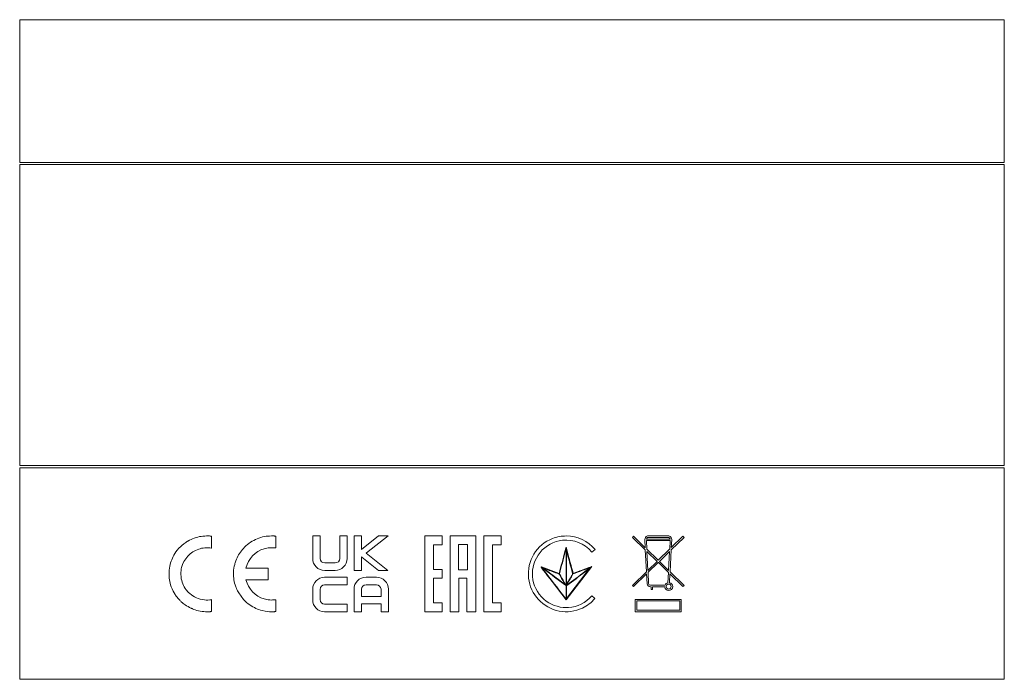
# Model space of a CAD drawing. Header units: millimetres. Extents: x -43.9 to 47.1, y 1.3 to 62.3.
import ezdxf

# ---------------------------------------------------------------- set-up
doc = ezdxf.new("R2010")
doc.units = ezdxf.units.MM
doc.header["$MEASUREMENT"] = 0
doc.layers.add('Layer 1', color=7, linetype='Continuous')

msp = doc.modelspace()

# ---------------------------------------------------------------- linework, layer by layer
at = {"layer": 'Layer 1', "color": 1, "lineweight": 9}
msp.add_lwpolyline([(-43.9213, 49.0947), (47.0787, 49.0947), (47.0787, 62.2865), (-43.9213, 62.2865), (-43.9213, 49.0947)], close=True, dxfattribs=at)
for points in [[(47.0787, 21.0947), (47.0787, 21.0947), (-43.9214, 21.0947), (-43.9214, 21.0947), (-43.9214, 21.0947), (-43.9214, 48.8947), (-43.9214, 48.8947), (-43.9214, 48.8947), (47.0787, 48.8947), (47.0787, 48.8947), (47.0787, 48.8947), (47.0787, 21.0947), (47.0787, 21.0947)], [(47.0787, 1.3447), (47.0787, 1.3447), (-43.9214, 1.3447), (-43.9214, 1.3447), (-43.9214, 1.3447), (-43.9214, 20.8947), (-43.9214, 20.8947), (-43.9214, 20.8947), (47.0787, 20.8947), (47.0787, 20.8947), (47.0787, 20.8947), (47.0787, 1.3447), (47.0787, 1.3447)]]:
    msp.add_open_spline(points, degree=3, knots=[0, 0, 0, 0, 0.25, 0.25, 0.25, 0.5, 0.5, 0.5, 0.75, 0.75, 0.75, 1, 1, 1, 1], dxfattribs=at)
at = {"layer": 'Layer 1', "lineweight": 9}
for points, knots in [([(-28.3733, 14.1125), (-28.2039, 14.2127), (-27.9676, 14.3235), (-27.7982, 14.382), (-27.2894, 14.5578), (-27.0134, 14.5872), (-26.4431, 14.5872), (-26.3961, 14.5872), (-26.3619, 14.5842), (-26.3288, 14.5814), (-26.2956, 14.5782), (-26.2642, 14.5754), (-26.2212, 14.5754)], [0, 0, 0, 0, 0.25, 0.25, 0.25, 0.5, 0.5, 0.5, 0.75, 0.75, 0.75, 1, 1, 1, 1]), ([(-26.2212, 14.5754), (-26.2212, 14.5754), (-26.2039, 14.5754), (-26.2039, 14.5754), (-26.2039, 14.5754), (-26.2039, 13.4683), (-26.2039, 13.4683), (-26.2039, 13.4683), (-26.225, 13.4733), (-26.225, 13.4733)], [0, 0, 0, 0, 0.3333333, 0.3333333, 0.3333333, 0.6666667, 0.6666667, 0.6666667, 1, 1, 1, 1]), ([(-23.9072, 9.7845), (-23.9217, 9.819), (-23.9355, 9.8522), (-23.9499, 9.893), (-24.126, 10.3926), (-24.1569, 10.6766), (-24.1569, 11.2264), (-24.1569, 11.496), (-24.0953, 11.7743), (-24.0487, 11.9599), (-24.0239, 12.0594), (-23.9925, 12.1616), (-23.9499, 12.2819), (-23.8038, 12.6968), (-23.5968, 13.0069), (-23.3301, 13.3451), (-23.316, 13.3629), (-23.3072, 13.372), (-23.2966, 13.3819), (-23.2913, 13.3876), (-23.2857, 13.3932), (-23.2779, 13.4006), (-23.2557, 13.4242), (-23.2331, 13.4496), (-23.2095, 13.4754), (-23.1506, 13.54), (-23.0895, 13.6073), (-23.0197, 13.6688), (-22.6383, 14.0017), (-22.2397, 14.2416), (-21.8348, 14.382), (-21.294, 14.5687), (-21.0132, 14.5872), (-20.4561, 14.5872), (-20.4156, 14.5872), (-20.3891, 14.5842), (-20.364, 14.581), (-20.3394, 14.5782), (-20.3164, 14.5754), (-20.2808, 14.5754)], [0, 0, 0, 0, 0.0769231, 0.0769231, 0.0769231, 0.1538462, 0.1538462, 0.1538462, 0.2307692, 0.2307692, 0.2307692, 0.3076923, 0.3076923, 0.3076923, 0.3846154, 0.3846154, 0.3846154, 0.4615385, 0.4615385, 0.4615385, 0.5384615, 0.5384615, 0.5384615, 0.6153846, 0.6153846, 0.6153846, 0.6923077, 0.6923077, 0.6923077, 0.7692308, 0.7692308, 0.7692308, 0.8461538, 0.8461538, 0.8461538, 0.9230769, 0.9230769, 0.9230769, 1, 1, 1, 1]), ([(-20.2808, 14.5754), (-20.2808, 14.5754), (-20.2633, 14.5754), (-20.2633, 14.5754), (-20.2633, 14.5754), (-20.2633, 13.4846), (-20.2633, 13.4846), (-20.2633, 13.4846), (-20.2808, 13.4846), (-20.2808, 13.4846)], [0, 0, 0, 0, 0.3333333, 0.3333333, 0.3333333, 0.6666667, 0.6666667, 0.6666667, 1, 1, 1, 1]), ([(-16.8404, 14.5873), (-16.8404, 14.5873), (-16.8404, 12.4982), (-16.8404, 12.4982), (-16.8404, 11.8962), (-16.3438, 11.406), (-15.7328, 11.406), (-15.7328, 11.406), (-14.7666, 11.406), (-14.7666, 11.406), (-14.1561, 11.406), (-13.659, 11.8962), (-13.659, 12.4982), (-13.659, 12.4982), (-13.659, 14.5873), (-13.659, 14.5873), (-13.659, 14.5873), (-14.3438, 14.5873), (-14.3438, 14.5873), (-14.3438, 14.5873), (-14.3438, 12.5078), (-14.3438, 12.5078), (-14.3438, 12.278), (-14.5381, 12.0905), (-14.7769, 12.0905), (-14.7769, 12.0905), (-15.7233, 12.0905), (-15.7233, 12.0905), (-15.962, 12.0905), (-16.1558, 12.278), (-16.1558, 12.5078), (-16.1558, 12.5078), (-16.1558, 14.5873), (-16.1558, 14.5873), (-16.1558, 14.5873), (-16.8404, 14.5873), (-16.8404, 14.5873)], [0, 0, 0, 0, 0.0833333, 0.0833333, 0.0833333, 0.1666667, 0.1666667, 0.1666667, 0.25, 0.25, 0.25, 0.3333333, 0.3333333, 0.3333333, 0.4166667, 0.4166667, 0.4166667, 0.5, 0.5, 0.5, 0.5833333, 0.5833333, 0.5833333, 0.6666667, 0.6666667, 0.6666667, 0.75, 0.75, 0.75, 0.8333333, 0.8333333, 0.8333333, 0.9166667, 0.9166667, 0.9166667, 1, 1, 1, 1]), ([(-10.7501, 11.406), (-10.7501, 11.406), (-9.8852, 11.406), (-9.8852, 11.406), (-9.8852, 11.406), (-11.8976, 13.0001), (-11.8976, 13.0001), (-11.8976, 13.0001), (-11.8728, 13.0193), (-11.8728, 13.0193), (-11.8728, 13.0193), (-9.8812, 14.5873), (-9.8812, 14.5873), (-9.8812, 14.5873), (-10.7507, 14.5873), (-10.7507, 14.5873), (-10.7507, 14.5873), (-12.3375, 13.3381), (-12.3375, 13.3381), (-12.3375, 13.3381), (-12.3375, 14.5873), (-12.3375, 14.5873), (-12.3375, 14.5873), (-13.0222, 14.5873), (-13.0222, 14.5873), (-13.0222, 14.5873), (-13.0222, 11.406), (-13.0222, 11.406), (-13.0222, 11.406), (-12.3375, 11.406), (-12.3375, 11.406), (-12.3375, 11.406), (-12.3375, 12.6636), (-12.3375, 12.6636), (-12.3375, 12.6636), (-12.2973, 12.6313), (-12.2973, 12.6313), (-12.2973, 12.6313), (-10.7501, 11.406), (-10.7501, 11.406)], [0, 0, 0, 0, 0.0769231, 0.0769231, 0.0769231, 0.1538462, 0.1538462, 0.1538462, 0.2307692, 0.2307692, 0.2307692, 0.3076923, 0.3076923, 0.3076923, 0.3846154, 0.3846154, 0.3846154, 0.4615385, 0.4615385, 0.4615385, 0.5384615, 0.5384615, 0.5384615, 0.6153846, 0.6153846, 0.6153846, 0.6923077, 0.6923077, 0.6923077, 0.7692308, 0.7692308, 0.7692308, 0.8461538, 0.8461538, 0.8461538, 0.9230769, 0.9230769, 0.9230769, 1, 1, 1, 1]), ([(-4.8867, 7.5872), (-4.8867, 7.5872), (-6.4806, 7.5872), (-6.4806, 7.5872), (-6.4806, 7.5872), (-6.4806, 14.5872), (-6.4806, 14.5872), (-6.4806, 14.5872), (-4.8867, 14.5872), (-4.8867, 14.5872), (-4.8867, 14.5872), (-4.8867, 13.7787), (-4.8867, 13.7787), (-4.8867, 13.7787), (-5.6664, 13.7787), (-5.6664, 13.7787), (-5.6664, 13.7787), (-5.6664, 11.492), (-5.6664, 11.492), (-5.6664, 11.492), (-4.8867, 11.492), (-4.8867, 11.492), (-4.8867, 11.492), (-4.8867, 10.6832), (-4.8867, 10.6832), (-4.8867, 10.6832), (-5.6664, 10.6832), (-5.6664, 10.6832), (-5.6664, 10.6832), (-5.6664, 8.3959), (-5.6664, 8.3959), (-5.6664, 8.3959), (-4.8867, 8.3959), (-4.8867, 8.3959), (-4.8867, 8.3959), (-4.8867, 7.5872), (-4.8867, 7.5872)], [0, 0, 0, 0, 0.0833333, 0.0833333, 0.0833333, 0.1666667, 0.1666667, 0.1666667, 0.25, 0.25, 0.25, 0.3333333, 0.3333333, 0.3333333, 0.4166667, 0.4166667, 0.4166667, 0.5, 0.5, 0.5, 0.5833333, 0.5833333, 0.5833333, 0.6666667, 0.6666667, 0.6666667, 0.75, 0.75, 0.75, 0.8333333, 0.8333333, 0.8333333, 0.9166667, 0.9166667, 0.9166667, 1, 1, 1, 1]), ([(-1.7685, 7.5872), (-1.7685, 7.5872), (-2.5828, 7.5872), (-2.5828, 7.5872), (-2.5828, 7.5872), (-2.5828, 10.6828), (-2.5828, 10.6828), (-2.5828, 10.6828), (-3.3277, 10.6828), (-3.3277, 10.6828), (-3.3277, 10.6828), (-3.3277, 7.5872), (-3.3277, 7.5872), (-3.3277, 7.5872), (-4.1419, 7.5872), (-4.1419, 7.5872), (-4.1419, 7.5872), (-4.1419, 14.5872), (-4.1419, 14.5872), (-4.1419, 14.5872), (-1.7685, 14.5872), (-1.7685, 14.5872), (-1.7685, 14.5872), (-1.7685, 7.5872), (-1.7685, 7.5872)], [0, 0, 0, 0, 0.125, 0.125, 0.125, 0.25, 0.25, 0.25, 0.375, 0.375, 0.375, 0.5, 0.5, 0.5, 0.625, 0.625, 0.625, 0.75, 0.75, 0.75, 0.875, 0.875, 0.875, 1, 1, 1, 1]), ([(0.5702, 7.5872), (0.5702, 7.5872), (-1.0237, 7.5872), (-1.0237, 7.5872), (-1.0237, 7.5872), (-1.0237, 14.5872), (-1.0237, 14.5872), (-1.0237, 14.5872), (0.5702, 14.5872), (0.5702, 14.5872), (0.5702, 14.5872), (0.5702, 13.7787), (0.5702, 13.7787), (0.5702, 13.7787), (-0.2092, 13.7787), (-0.2092, 13.7787), (-0.2092, 13.7787), (-0.2092, 8.3959), (-0.2092, 8.3959), (-0.2092, 8.3959), (0.5702, 8.3959), (0.5702, 8.3959), (0.5702, 8.3959), (0.5702, 7.5872), (0.5702, 7.5872)], [0, 0, 0, 0, 0.125, 0.125, 0.125, 0.25, 0.25, 0.25, 0.375, 0.375, 0.375, 0.5, 0.5, 0.5, 0.625, 0.625, 0.625, 0.75, 0.75, 0.75, 0.875, 0.875, 0.875, 1, 1, 1, 1]), ([(6.5914, 14.5871), (6.1709, 14.5871), (5.7448, 14.5115), (5.3328, 14.3552), (3.8508, 13.7926), (2.9361, 12.287), (3.1079, 10.6946), (3.2711, 9.1874), (4.4323, 7.9359), (5.9321, 7.6512), (6.6734, 7.5101), (7.3977, 7.603), (8.0829, 7.927), (8.5266, 8.1369), (8.9165, 8.4358), (9.2435, 8.816)], [0, 0, 0, 0, 0.2, 0.2, 0.2, 0.4, 0.4, 0.4, 0.6, 0.6, 0.6, 0.8, 0.8, 0.8, 1, 1, 1, 1]), ([(14.5788, 9.89), (14.5788, 9.89), (15.7026, 9.89), (15.7026, 9.89), (15.7026, 9.89), (15.7044, 9.874), (15.7044, 9.874), (15.7248, 9.6871), (15.879, 9.5459), (16.0631, 9.5459), (16.2654, 9.5459), (16.4299, 9.7105), (16.4299, 9.9124), (16.4299, 10.0756), (16.3151, 10.2192), (16.1509, 10.261), (16.1509, 10.261), (16.1366, 10.2646), (16.1366, 10.2646), (16.1366, 10.2646), (16.1374, 10.2794), (16.1374, 10.2794), (16.1374, 10.2794), (16.1783, 11.089), (16.1783, 11.089), (16.1783, 11.089), (16.2068, 11.0614), (16.2068, 11.0614), (16.2068, 11.0614), (17.3807, 9.9225), (17.3807, 9.9225), (17.3807, 9.9225), (17.4788, 10.0239), (17.4788, 10.0239), (17.4788, 10.0239), (16.1879, 11.276), (16.1879, 11.276), (16.1879, 11.276), (16.1884, 11.2842), (16.1884, 11.2842), (16.1884, 11.2842), (16.2906, 13.3008), (16.2906, 13.3008), (16.2906, 13.3008), (16.2958, 13.3059), (16.2958, 13.3059), (16.2958, 13.3059), (17.4788, 14.4537), (17.4788, 14.4537), (17.4788, 14.4537), (17.3807, 14.5549), (17.3807, 14.5549), (17.3807, 14.5549), (16.3013, 13.5078), (16.3013, 13.5078), (16.3013, 13.5078), (16.3377, 14.226), (16.3377, 14.226), (16.3377, 14.226), (16.3359, 14.2899), (16.3359, 14.2899), (16.3336, 14.2991), (16.271, 14.5872), (16.0858, 14.5872), (16.0858, 14.5872), (14.1034, 14.5872), (14.1034, 14.5872), (13.9266, 14.5872), (13.8635, 14.3218), (13.8525, 14.2684), (13.8525, 14.2684), (13.8506, 14.254), (13.8506, 14.254), (13.8506, 14.254), (13.8902, 13.5054), (13.8902, 13.5054), (13.8902, 13.5054), (13.8575, 13.5373), (13.8575, 13.5373), (13.8575, 13.5373), (12.8085, 14.5549), (12.8085, 14.5549), (12.8085, 14.5549), (12.7104, 14.4537), (12.7104, 14.4537), (12.7104, 14.4537), (13.901, 13.2984), (13.901, 13.2984), (13.901, 13.2984), (13.9012, 13.2915), (13.9012, 13.2915), (13.9012, 13.2915), (14.0067, 11.2814), (14.0067, 11.2814), (14.0067, 11.2814), (14.0007, 11.2759), (14.0007, 11.2759), (14.0007, 11.2759), (12.7104, 10.0239), (12.7104, 10.0239), (12.7104, 10.0239), (12.8085, 9.9225), (12.8085, 9.9225), (12.8085, 9.9225), (14.0162, 11.0942), (14.0162, 11.0942), (14.0162, 11.0942), (14.0642, 10.1798), (14.0642, 10.1798), (14.0733, 10.0176), (14.2076, 9.89), (14.3703, 9.89), (14.3703, 9.89), (14.4378, 9.89), (14.4378, 9.89), (14.4378, 9.89), (14.4378, 9.6343), (14.4378, 9.6343), (14.4378, 9.6343), (14.5788, 9.6343), (14.5788, 9.6343), (14.5788, 9.6343), (14.5788, 9.89), (14.5788, 9.89)], [0, 0, 0, 0, 0.0243902, 0.0243902, 0.0243902, 0.0487805, 0.0487805, 0.0487805, 0.0731707, 0.0731707, 0.0731707, 0.097561, 0.097561, 0.097561, 0.1219512, 0.1219512, 0.1219512, 0.1463415, 0.1463415, 0.1463415, 0.1707317, 0.1707317, 0.1707317, 0.195122, 0.195122, 0.195122, 0.2195122, 0.2195122, 0.2195122, 0.2439024, 0.2439024, 0.2439024, 0.2682927, 0.2682927, 0.2682927, 0.2926829, 0.2926829, 0.2926829, 0.3170732, 0.3170732, 0.3170732, 0.3414634, 0.3414634, 0.3414634, 0.3658537, 0.3658537, 0.3658537, 0.3902439, 0.3902439, 0.3902439, 0.4146341, 0.4146341, 0.4146341, 0.4390244, 0.4390244, 0.4390244, 0.4634146, 0.4634146, 0.4634146, 0.4878049, 0.4878049, 0.4878049, 0.5121951, 0.5121951, 0.5121951, 0.5365854, 0.5365854, 0.5365854, 0.5609756, 0.5609756, 0.5609756, 0.5853659, 0.5853659, 0.5853659, 0.6097561, 0.6097561, 0.6097561, 0.6341463, 0.6341463, 0.6341463, 0.6585366, 0.6585366, 0.6585366, 0.6829268, 0.6829268, 0.6829268, 0.7073171, 0.7073171, 0.7073171, 0.7317073, 0.7317073, 0.7317073, 0.7560976, 0.7560976, 0.7560976, 0.7804878, 0.7804878, 0.7804878, 0.804878, 0.804878, 0.804878, 0.8292683, 0.8292683, 0.8292683, 0.8536585, 0.8536585, 0.8536585, 0.8780488, 0.8780488, 0.8780488, 0.902439, 0.902439, 0.902439, 0.9268293, 0.9268293, 0.9268293, 0.9512195, 0.9512195, 0.9512195, 0.9756098, 0.9756098, 0.9756098, 1, 1, 1, 1]), ([(-29.3136, 8.8541), (-29.3893, 8.9505), (-29.5051, 9.0958), (-29.5635, 9.1907), (-29.6677, 9.36), (-29.8168, 9.6165), (-29.9136, 9.8927), (-30.0896, 10.3934), (-30.121, 10.6773), (-30.121, 11.2264), (-30.121, 11.4963), (-30.0588, 11.7743), (-30.0121, 11.9599), (-29.9136, 12.3574), (-29.7485, 12.7116), (-29.4769, 13.1078), (-29.345, 13.3005), (-29.069, 13.6112), (-28.8693, 13.7664)], [0, 0, 0, 0, 0.1666667, 0.1666667, 0.1666667, 0.3333333, 0.3333333, 0.3333333, 0.5, 0.5, 0.5, 0.6666667, 0.6666667, 0.6666667, 0.8333333, 0.8333333, 0.8333333, 1, 1, 1, 1]), ([(-28.8262, 13.7996), (-28.7287, 13.8758), (-28.5949, 13.9799), (-28.5052, 14.0342), (-28.4682, 14.0568), (-28.4392, 14.0737), (-28.4058, 14.0935)], [0, 0, 0, 0, 0.5, 0.5, 0.5, 1, 1, 1, 1]), ([(-2.5479, 11.4572), (-2.5479, 11.4572), (-3.3625, 11.4572), (-3.3625, 11.4572), (-3.3625, 11.4572), (-3.3625, 13.8139), (-3.3625, 13.8139), (-3.3625, 13.8139), (-2.5479, 13.8139), (-2.5479, 13.8139), (-2.5479, 13.8139), (-2.5479, 11.4572), (-2.5479, 11.4572)], [0, 0, 0, 0, 0.25, 0.25, 0.25, 0.5, 0.5, 0.5, 0.75, 0.75, 0.75, 1, 1, 1, 1]), ([(9.239, 8.82), (9.1416, 8.9023), (9.0492, 8.9807), (8.9545, 9.0605), (8.3949, 8.4163), (7.6269, 8.0322), (6.7898, 7.9775), (6.7224, 7.9733), (6.6551, 7.9712), (6.588, 7.9712), (5.8245, 7.9712), (5.078, 8.2523), (4.514, 8.7576), (3.2528, 9.888), (3.1057, 11.7361), (4.1712, 13.0567), (4.709, 13.7234), (5.4109, 14.1028), (6.2572, 14.1848), (7.3148, 14.2889), (8.2289, 13.9232), (8.9699, 13.1001)], [0, 0, 0, 0, 0.1428571, 0.1428571, 0.1428571, 0.2857143, 0.2857143, 0.2857143, 0.4285714, 0.4285714, 0.4285714, 0.5714286, 0.5714286, 0.5714286, 0.7142857, 0.7142857, 0.7142857, 0.8571429, 0.8571429, 0.8571429, 1, 1, 1, 1]), ([(15.0945, 12.3368), (15.0945, 12.3368), (15.0823, 12.3491), (15.0823, 12.3491), (15.0823, 12.3491), (14.0368, 13.3634), (14.0368, 13.3634), (14.0368, 13.3634), (14.0363, 13.3704), (14.0363, 13.3704), (14.0363, 13.3704), (13.9947, 14.154), (13.9947, 14.154), (13.9947, 14.154), (16.1912, 14.154), (16.1912, 14.154), (16.1912, 14.154), (16.1902, 14.1352), (16.1902, 14.1352), (16.1902, 14.1352), (16.1511, 13.3622), (16.1511, 13.3622), (16.1511, 13.3622), (16.1461, 13.3573), (16.1461, 13.3573), (16.1461, 13.3573), (15.0945, 12.3368), (15.0945, 12.3368)], [0, 0, 0, 0, 0.1111111, 0.1111111, 0.1111111, 0.2222222, 0.2222222, 0.2222222, 0.3333333, 0.3333333, 0.3333333, 0.4444444, 0.4444444, 0.4444444, 0.5555556, 0.5555556, 0.5555556, 0.6666667, 0.6666667, 0.6666667, 0.7777778, 0.7777778, 0.7777778, 0.8888889, 0.8888889, 0.8888889, 1, 1, 1, 1]), ([(16.1914, 14.2953), (16.1914, 14.2953), (14.0045, 14.2953), (14.0045, 14.2953), (14.0045, 14.2953), (14.0135, 14.3193), (14.0135, 14.3193), (14.0181, 14.3323), (14.0613, 14.4463), (14.1034, 14.4463), (14.1034, 14.4463), (16.0858, 14.4463), (16.0858, 14.4463), (16.1308, 14.4463), (16.1739, 14.3408), (16.1821, 14.3194), (16.1821, 14.3194), (16.1914, 14.2953), (16.1914, 14.2953)], [0, 0, 0, 0, 0.1666667, 0.1666667, 0.1666667, 0.3333333, 0.3333333, 0.3333333, 0.5, 0.5, 0.5, 0.6666667, 0.6666667, 0.6666667, 0.8333333, 0.8333333, 0.8333333, 1, 1, 1, 1]), ([(14.106, 14.411), (14.106, 14.411), (14.106, 14.411), (14.106, 14.411), (14.106, 14.411), (14.106, 14.411), (14.106, 14.411)], [0, 0, 0, 0, 0.5, 0.5, 0.5, 1, 1, 1, 1]), ([(-26.225, 13.4733), (-26.5637, 13.5512), (-27.0727, 13.4814), (-27.3802, 13.3763), (-28.1706, 13.1074), (-28.7618, 12.4661), (-28.9611, 11.6614), (-28.9913, 11.5404), (-29.0337, 11.2286), (-29.0337, 11.0875)], [0, 0, 0, 0, 0.3333333, 0.3333333, 0.3333333, 0.6666667, 0.6666667, 0.6666667, 1, 1, 1, 1]), ([(-20.841, 13.4959), (-21.0054, 13.4884), (-21.1877, 13.4425), (-21.3282, 13.4034), (-22.1398, 13.1812), (-22.7964, 12.4851), (-23.0059, 11.6272)], [0, 0, 0, 0, 0.5, 0.5, 0.5, 1, 1, 1, 1]), ([(6.4726, 13.1437), (6.4726, 13.1437), (6.5837, 13.5596), (6.5837, 13.5596), (6.5837, 13.5596), (6.8377, 12.612), (6.8377, 12.612)], [0, 0, 0, 0, 0.5, 0.5, 0.5, 1, 1, 1, 1]), ([(6.6112, 10.0317), (6.6112, 10.0317), (6.579, 9.9849), (6.579, 9.9849), (6.579, 9.9849), (6.579, 13.3373), (6.579, 13.3373), (6.579, 13.3373), (6.6045, 13.344), (6.6045, 13.344), (6.6045, 13.344), (6.5837, 13.422), (6.5837, 13.422), (6.5837, 13.422), (6.5067, 13.1348), (6.5067, 13.1348)], [0, 0, 0, 0, 0.2, 0.2, 0.2, 0.4, 0.4, 0.4, 0.6, 0.6, 0.6, 0.8, 0.8, 0.8, 1, 1, 1, 1]), ([(6.6143, 13.2249), (6.6143, 13.2249), (6.6143, 10.1001), (6.6143, 10.1001), (6.6143, 10.1001), (6.6509, 10.1636), (6.6509, 10.1636)], [0, 0, 0, 0, 0.5, 0.5, 0.5, 1, 1, 1, 1]), ([(6.6509, 10.1636), (6.8241, 10.4631), (6.9968, 10.7624), (7.1688, 11.0625), (7.1782, 11.0799), (7.1812, 11.1101), (7.175, 11.1326), (6.9894, 11.8306), (6.7993, 12.539), (6.6143, 13.2249)], [0, 0, 0, 0, 0.3333333, 0.3333333, 0.3333333, 0.6666667, 0.6666667, 0.6666667, 1, 1, 1, 1]), ([(14.1403, 11.411), (14.1403, 11.411), (14.0478, 13.1564), (14.0478, 13.1564), (14.0478, 13.1564), (14.9934, 12.2385), (14.9934, 12.2385), (14.9934, 12.2385), (14.9801, 12.2258), (14.9801, 12.2258), (14.9801, 12.2258), (14.1403, 11.411), (14.1403, 11.411)], [0, 0, 0, 0, 0.25, 0.25, 0.25, 0.5, 0.5, 0.5, 0.75, 0.75, 0.75, 1, 1, 1, 1]), ([(16.0528, 11.4073), (16.0528, 11.4073), (15.1957, 12.2385), (15.1957, 12.2385), (15.1957, 12.2385), (16.1408, 13.1558), (16.1408, 13.1558), (16.1408, 13.1558), (16.0528, 11.4073), (16.0528, 11.4073)], [0, 0, 0, 0, 0.3333333, 0.3333333, 0.3333333, 0.6666667, 0.6666667, 0.6666667, 1, 1, 1, 1]), ([(6.8377, 12.612), (6.9704, 12.1168), (7.1029, 11.6218), (7.2364, 11.1244), (7.7847, 11.3285), (8.3308, 11.5313), (8.8891, 11.7387)], [0, 0, 0, 0, 0.5, 0.5, 0.5, 1, 1, 1, 1]), ([(15.7184, 10.0312), (15.7184, 10.0312), (14.3703, 10.0312), (14.3703, 10.0312), (14.2824, 10.0312), (14.21, 10.0996), (14.2052, 10.1872), (14.2052, 10.1872), (14.1501, 11.2242), (14.1501, 11.2242), (14.1501, 11.2242), (14.156, 11.2298), (14.156, 11.2298), (14.156, 11.2298), (15.0945, 12.1404), (15.0945, 12.1404), (15.0945, 12.1404), (15.1068, 12.1284), (15.1068, 12.1284), (15.1068, 12.1284), (16.0434, 11.2199), (16.0434, 11.2199), (16.0434, 11.2199), (16.0429, 11.212), (16.0429, 11.212), (16.0429, 11.212), (15.9951, 10.2653), (15.9951, 10.2653), (15.9951, 10.2653), (15.9821, 10.2622), (15.9821, 10.2622), (15.8618, 10.234), (15.7648, 10.1521), (15.723, 10.0428), (15.723, 10.0428), (15.7184, 10.0312), (15.7184, 10.0312)], [0, 0, 0, 0, 0.0833333, 0.0833333, 0.0833333, 0.1666667, 0.1666667, 0.1666667, 0.25, 0.25, 0.25, 0.3333333, 0.3333333, 0.3333333, 0.4166667, 0.4166667, 0.4166667, 0.5, 0.5, 0.5, 0.5833333, 0.5833333, 0.5833333, 0.6666667, 0.6666667, 0.6666667, 0.75, 0.75, 0.75, 0.8333333, 0.8333333, 0.8333333, 0.9166667, 0.9166667, 0.9166667, 1, 1, 1, 1]), ([(-23.0059, 11.6272), (-23.0059, 11.6272), (-20.9651, 11.6272), (-20.9651, 11.6272), (-20.9651, 11.6272), (-20.9651, 10.5471), (-20.9651, 10.5471), (-20.9651, 10.5471), (-23.0059, 10.5471), (-23.0059, 10.5471)], [0, 0, 0, 0, 0.3333333, 0.3333333, 0.3333333, 0.6666667, 0.6666667, 0.6666667, 1, 1, 1, 1]), ([(4.2717, 11.693), (4.2717, 11.693), (4.2638, 11.7042), (4.2638, 11.7042), (4.2638, 11.7042), (4.2717, 11.7149), (4.2717, 11.7149)], [0, 0, 0, 0, 0.5, 0.5, 0.5, 1, 1, 1, 1]), ([(4.2783, 11.7227), (4.2783, 11.7227), (4.2895, 11.7355), (4.2895, 11.7355), (4.2895, 11.7355), (4.3015, 11.7312), (4.3015, 11.7312), (4.3015, 11.7312), (5.9313, 11.1251), (5.9313, 11.1251)], [0, 0, 0, 0, 0.3333333, 0.3333333, 0.3333333, 0.6666667, 0.6666667, 0.6666667, 1, 1, 1, 1]), ([(5.1611, 11.0482), (5.1611, 11.0482), (4.3743, 11.6375), (4.3743, 11.6375), (4.3743, 11.6375), (4.3861, 11.6613), (4.3861, 11.6613), (4.3861, 11.6613), (4.3227, 11.6853), (4.3227, 11.6853)], [0, 0, 0, 0, 0.3333333, 0.3333333, 0.3333333, 0.6666667, 0.6666667, 0.6666667, 1, 1, 1, 1]), ([(6.3717, 10.3029), (6.2356, 10.539), (6.0948, 10.7831), (5.9548, 11.0214), (5.9406, 11.0462), (5.9103, 11.071), (5.8802, 11.0821), (5.4994, 11.2266), (5.1105, 11.3709), (4.7347, 11.5106)], [0, 0, 0, 0, 0.3333333, 0.3333333, 0.3333333, 0.6666667, 0.6666667, 0.6666667, 1, 1, 1, 1]), ([(5.9605, 11.0969), (5.9605, 11.0969), (5.9555, 11.0786), (5.9555, 11.0786), (5.9555, 11.0786), (5.9509, 11.0804), (5.9509, 11.0804)], [0, 0, 0, 0, 0.5, 0.5, 0.5, 1, 1, 1, 1]), ([(5.9509, 11.0804), (5.965, 11.0678), (5.9772, 11.0536), (5.9854, 11.0393), (6.1257, 10.8009), (6.2666, 10.5569), (6.4024, 10.321)], [0, 0, 0, 0, 0.5, 0.5, 0.5, 1, 1, 1, 1]), ([(6.5776, 9.1002), (6.5776, 9.3774), (6.5776, 9.6549), (6.5773, 9.9327), (6.5769, 9.9774), (6.5904, 10.0063), (6.624, 10.032), (7.1911, 10.455), (7.7581, 10.8796), (8.325, 11.3044)], [0, 0, 0, 0, 0.3333333, 0.3333333, 0.3333333, 0.6666667, 0.6666667, 0.6666667, 1, 1, 1, 1]), ([(8.8891, 11.7387), (8.8891, 11.7387), (8.9471, 11.7601), (8.9471, 11.7601), (8.9471, 11.7601), (6.5837, 8.6793), (6.5837, 8.6793)], [0, 0, 0, 0, 0.5, 0.5, 0.5, 1, 1, 1, 1]), ([(8.3461, 11.2759), (7.7794, 10.8512), (7.2129, 10.4264), (6.6455, 10.0036), (6.6207, 9.9849), (6.612, 9.9664), (6.6124, 9.9329), (6.6131, 9.6553), (6.6131, 9.3774), (6.6129, 9.1002)], [0, 0, 0, 0, 0.3333333, 0.3333333, 0.3333333, 0.6666667, 0.6666667, 0.6666667, 1, 1, 1, 1]), ([(6.6129, 9.1002), (6.6129, 9.1002), (6.6129, 8.8094), (6.6129, 8.8094), (6.6129, 8.8094), (8.7184, 11.5545), (8.7184, 11.5545)], [0, 0, 0, 0, 0.5, 0.5, 0.5, 1, 1, 1, 1]), ([(7.2116, 11.0799), (7.2093, 11.0671), (7.205, 11.055), (7.1997, 11.0451), (7.0278, 10.7446), (6.8549, 10.4453), (6.682, 10.146)], [0, 0, 0, 0, 0.5, 0.5, 0.5, 1, 1, 1, 1]), ([(7.2304, 11.0847), (7.2304, 11.0847), (7.2123, 11.0778), (7.2123, 11.0778), (7.2123, 11.0778), (7.2116, 11.0799), (7.2116, 11.0799)], [0, 0, 0, 0, 0.5, 0.5, 0.5, 1, 1, 1, 1]), ([(8.7834, 11.6251), (8.7834, 11.6251), (8.7972, 11.6233), (8.7972, 11.6233), (8.7972, 11.6233), (8.8439, 11.684), (8.8439, 11.684)], [0, 0, 0, 0, 0.5, 0.5, 0.5, 1, 1, 1, 1]), ([(-29.0094, 10.776), (-28.9629, 10.3721), (-28.7836, 9.9387), (-28.5293, 9.6165), (-28.4851, 9.5611), (-28.3332, 9.373), (-28.2111, 9.2766), (-27.7975, 8.9476), (-27.4382, 8.7444), (-26.8262, 8.6802), (-26.6581, 8.6618), (-26.3764, 8.6657), (-26.2254, 8.7014)], [0, 0, 0, 0, 0.25, 0.25, 0.25, 0.5, 0.5, 0.5, 0.75, 0.75, 0.75, 1, 1, 1, 1]), ([(-23.0059, 10.5471), (-22.7942, 9.6789), (-22.1497, 8.9984), (-21.3189, 8.7685), (-21.2365, 8.7449), (-21.1645, 8.7275), (-21.0851, 8.7119), (-20.9684, 8.6883), (-20.6645, 8.6555), (-20.5569, 8.6717), (-20.4889, 8.6816), (-20.3482, 8.69), (-20.2808, 8.69)], [0, 0, 0, 0, 0.25, 0.25, 0.25, 0.5, 0.5, 0.5, 0.75, 0.75, 0.75, 1, 1, 1, 1]), ([(-15.748, 10.769), (-16.3506, 10.769), (-16.8404, 10.2676), (-16.8404, 9.6512), (-16.8404, 9.6512), (-16.8404, 8.7048), (-16.8404, 8.7048), (-16.8404, 8.0885), (-16.3506, 7.5871), (-15.748, 7.5871), (-15.748, 7.5871), (-13.659, 7.5871), (-13.659, 7.5871), (-13.659, 7.5871), (-13.659, 8.2723), (-13.659, 8.2723), (-13.659, 8.2723), (-15.7384, 8.2723), (-15.7384, 8.2723), (-15.9688, 8.2723), (-16.1558, 8.4663), (-16.1558, 8.7048), (-16.1558, 8.7048), (-16.1558, 9.6512), (-16.1558, 9.6512), (-16.1558, 9.8898), (-15.9688, 10.0838), (-15.7384, 10.0838), (-15.7384, 10.0838), (-13.659, 10.0838), (-13.659, 10.0838), (-13.659, 10.0838), (-13.659, 10.769), (-13.659, 10.769), (-13.659, 10.769), (-15.748, 10.769), (-15.748, 10.769)], [0, 0, 0, 0, 0.0833333, 0.0833333, 0.0833333, 0.1666667, 0.1666667, 0.1666667, 0.25, 0.25, 0.25, 0.3333333, 0.3333333, 0.3333333, 0.4166667, 0.4166667, 0.4166667, 0.5, 0.5, 0.5, 0.5833333, 0.5833333, 0.5833333, 0.6666667, 0.6666667, 0.6666667, 0.75, 0.75, 0.75, 0.8333333, 0.8333333, 0.8333333, 0.9166667, 0.9166667, 0.9166667, 1, 1, 1, 1]), ([(-10.5257, 7.5871), (-10.5257, 7.5871), (-9.8411, 7.5871), (-9.8411, 7.5871), (-9.8411, 7.5871), (-9.8411, 9.6766), (-9.8411, 9.6766), (-9.8411, 10.2788), (-10.338, 10.769), (-10.9487, 10.769), (-10.9487, 10.769), (-11.9146, 10.769), (-11.9146, 10.769), (-12.5252, 10.769), (-13.0222, 10.2788), (-13.0222, 9.6766), (-13.0222, 9.6766), (-13.0222, 7.5871), (-13.0222, 7.5871), (-13.0222, 7.5871), (-12.3375, 7.5871), (-12.3375, 7.5871), (-12.3375, 7.5871), (-12.3375, 8.3218), (-12.3375, 8.3218), (-12.3375, 8.3218), (-10.5257, 8.3218), (-10.5257, 8.3218), (-10.5257, 8.3218), (-10.5257, 7.5871), (-10.5257, 7.5871)], [0, 0, 0, 0, 0.1, 0.1, 0.1, 0.2, 0.2, 0.2, 0.3, 0.3, 0.3, 0.4, 0.4, 0.4, 0.5, 0.5, 0.5, 0.6, 0.6, 0.6, 0.7, 0.7, 0.7, 0.8, 0.8, 0.8, 0.9, 0.9, 0.9, 1, 1, 1, 1]), ([(-10.5257, 9.0066), (-10.5257, 9.0066), (-12.3375, 9.0066), (-12.3375, 9.0066), (-12.3375, 9.0066), (-12.3375, 9.6666), (-12.3375, 9.6666), (-12.3375, 9.8968), (-12.1434, 10.0838), (-11.9048, 10.0838), (-11.9048, 10.0838), (-10.9584, 10.0838), (-10.9584, 10.0838), (-10.7197, 10.0838), (-10.5257, 9.8968), (-10.5257, 9.6666), (-10.5257, 9.6666), (-10.5257, 9.0066), (-10.5257, 9.0066)], [0, 0, 0, 0, 0.1666667, 0.1666667, 0.1666667, 0.3333333, 0.3333333, 0.3333333, 0.5, 0.5, 0.5, 0.6666667, 0.6666667, 0.6666667, 0.8333333, 0.8333333, 0.8333333, 1, 1, 1, 1]), ([(6.541, 10.079), (6.541, 10.079), (6.5566, 10.049), (6.5566, 10.049), (6.5566, 10.049), (6.5276, 10.0241), (6.5276, 10.0241), (6.5276, 10.0241), (6.5163, 10.0323), (6.5163, 10.0323)], [0, 0, 0, 0, 0.3333333, 0.3333333, 0.3333333, 0.6666667, 0.6666667, 0.6666667, 1, 1, 1, 1]), ([(6.6369, 10.0686), (6.6338, 10.0637), (6.6309, 10.0586), (6.6257, 10.0516), (6.6217, 10.0464), (6.6173, 10.0402), (6.6112, 10.0317)], [0, 0, 0, 0, 0.5, 0.5, 0.5, 1, 1, 1, 1]), ([(16.0631, 9.687), (15.9385, 9.687), (15.8372, 9.788), (15.8372, 9.9124), (15.8372, 10.0368), (15.9385, 10.1381), (16.0631, 10.1381), (16.1877, 10.1381), (16.2888, 10.0368), (16.2888, 9.9124), (16.2888, 9.788), (16.1877, 9.687), (16.0631, 9.687)], [0, 0, 0, 0, 0.25, 0.25, 0.25, 0.5, 0.5, 0.5, 0.75, 0.75, 0.75, 1, 1, 1, 1]), ([(6.5837, 8.6793), (6.5837, 8.6793), (6.5695, 8.6979), (6.5695, 8.6979), (6.5695, 8.6979), (5.8795, 9.5974), (5.8795, 9.5974)], [0, 0, 0, 0, 0.5, 0.5, 0.5, 1, 1, 1, 1]), ([(5.9076, 9.6194), (5.9076, 9.6194), (6.5837, 8.7379), (6.5837, 8.7379), (6.5837, 8.7379), (6.599, 8.7578), (6.599, 8.7578)], [0, 0, 0, 0, 0.5, 0.5, 0.5, 1, 1, 1, 1]), ([(6.5911, 8.7602), (6.5911, 8.7602), (6.5776, 8.7635), (6.5776, 8.7635), (6.5776, 8.7635), (6.5776, 9.1002), (6.5776, 9.1002)], [0, 0, 0, 0, 0.5, 0.5, 0.5, 1, 1, 1, 1]), ([(-28.9834, 8.5056), (-29.0548, 8.5684), (-29.1166, 8.6368), (-29.177, 8.7027), (-29.1993, 8.7275), (-29.2206, 8.7511), (-29.2418, 8.774), (-29.2489, 8.7812), (-29.2543, 8.7864), (-29.2595, 8.7916), (-29.2701, 8.8019), (-29.2792, 8.8111), (-29.2937, 8.8295)], [0, 0, 0, 0, 0.25, 0.25, 0.25, 0.5, 0.5, 0.5, 0.75, 0.75, 0.75, 1, 1, 1, 1]), ([(-26.735, 7.5874), (-27.1852, 7.5874), (-27.6438, 7.7313), (-27.9498, 7.8523), (-27.9832, 7.8653), (-28.0089, 7.8777), (-28.0343, 7.8893), (-28.053, 7.8982), (-28.0721, 7.9069), (-28.095, 7.9164), (-28.2837, 7.9969), (-28.4493, 8.1041), (-28.6304, 8.2258), (-28.6931, 8.2685), (-28.7455, 8.3101), (-28.8008, 8.3546), (-28.8232, 8.3723), (-28.8456, 8.3902), (-28.8693, 8.4082)], [0, 0, 0, 0, 0.1666667, 0.1666667, 0.1666667, 0.3333333, 0.3333333, 0.3333333, 0.5, 0.5, 0.5, 0.6666667, 0.6666667, 0.6666667, 0.8333333, 0.8333333, 0.8333333, 1, 1, 1, 1]), ([(-26.2254, 8.7014), (-26.2254, 8.7014), (-26.2039, 8.7063), (-26.2039, 8.7063), (-26.2039, 8.7063), (-26.2039, 7.5986), (-26.2039, 7.5986), (-26.2039, 7.5986), (-26.2212, 7.5986), (-26.2212, 7.5986)], [0, 0, 0, 0, 0.3333333, 0.3333333, 0.3333333, 0.6666667, 0.6666667, 0.6666667, 1, 1, 1, 1]), ([(-20.5955, 7.5874), (-20.9433, 7.5874), (-21.0978, 7.5929), (-21.5102, 7.6942), (-21.9121, 7.7933), (-22.2686, 7.9575), (-22.6665, 8.2258), (-22.8214, 8.3309), (-23.0913, 8.5586), (-23.2313, 8.7165)], [0, 0, 0, 0, 0.3333333, 0.3333333, 0.3333333, 0.6666667, 0.6666667, 0.6666667, 1, 1, 1, 1]), ([(-20.2808, 8.69), (-20.2808, 8.69), (-20.2633, 8.69), (-20.2633, 8.69), (-20.2633, 8.69), (-20.2633, 7.5989), (-20.2633, 7.5989), (-20.2633, 7.5989), (-20.2808, 7.5989), (-20.2808, 7.5989)], [0, 0, 0, 0, 0.3333333, 0.3333333, 0.3333333, 0.6666667, 0.6666667, 0.6666667, 1, 1, 1, 1]), ([(12.9664, 7.5873), (12.9664, 7.5873), (17.2227, 7.5873), (17.2227, 7.5873), (17.2227, 7.5873), (17.2227, 8.7239), (17.2227, 8.7239), (17.2227, 8.7239), (12.9664, 8.7239), (12.9664, 8.7239), (12.9664, 8.7239), (12.9664, 7.5873), (12.9664, 7.5873)], [0, 0, 0, 0, 0.25, 0.25, 0.25, 0.5, 0.5, 0.5, 0.75, 0.75, 0.75, 1, 1, 1, 1]), ([(17.0817, 7.7285), (17.0817, 7.7285), (13.1075, 7.7285), (13.1075, 7.7285), (13.1075, 7.7285), (13.1075, 8.5827), (13.1075, 8.5827), (13.1075, 8.5827), (17.0817, 8.5827), (17.0817, 8.5827), (17.0817, 8.5827), (17.0817, 7.7285), (17.0817, 7.7285)], [0, 0, 0, 0, 0.25, 0.25, 0.25, 0.5, 0.5, 0.5, 0.75, 0.75, 0.75, 1, 1, 1, 1]), ([(-26.2212, 7.5986), (-26.2642, 7.5986), (-26.2956, 7.5958), (-26.3288, 7.5929), (-26.3619, 7.5901), (-26.3961, 7.5874), (-26.4431, 7.5874)], [0, 0, 0, 0, 0.5, 0.5, 0.5, 1, 1, 1, 1]), ([(-20.4561, 7.5875), (-20.4561, 7.5875), (-20.5313, 7.5874), (-20.5313, 7.5874), (-20.5313, 7.5874), (-20.5955, 7.5874), (-20.5955, 7.5874)], [0, 0, 0, 0, 0.5, 0.5, 0.5, 1, 1, 1, 1]), ([(-20.2808, 7.5989), (-20.3164, 7.5989), (-20.3397, 7.5961), (-20.364, 7.5934), (-20.3894, 7.5905), (-20.4156, 7.5875), (-20.4561, 7.5875)], [0, 0, 0, 0, 0.5, 0.5, 0.5, 1, 1, 1, 1])]:
    msp.add_open_spline(points, degree=3, knots=knots, dxfattribs=at)
for points in [[(9.2552, 13.3403), (8.5892, 14.1467), (7.6069, 14.5871), (6.5914, 14.5871)], [(-28.8693, 13.7664), (-28.8693, 13.7664), (-28.8262, 13.7996), (-28.8262, 13.7996)], [(-28.4058, 14.0935), (-28.4058, 14.0935), (-28.3733, 14.1125), (-28.3733, 14.1125)], [(-20.5666, 13.504), (-20.5666, 13.504), (-20.841, 13.4959), (-20.841, 13.4959)], [(-20.2808, 13.4846), (-20.357, 13.4846), (-20.4994, 13.4951), (-20.5666, 13.504)], [(5.9313, 11.1251), (6.1129, 11.8014), (6.2925, 12.4727), (6.4726, 13.1437)], [(6.5067, 13.1348), (6.3254, 12.4574), (6.144, 11.7797), (5.9605, 11.0969)], [(8.9699, 13.1001), (8.9699, 13.1001), (9.2552, 13.3403), (9.2552, 13.3403)], [(-29.0337, 11.0875), (-29.0337, 11.0875), (-29.0094, 10.776), (-29.0094, 10.776)], [(4.2717, 11.7149), (4.2739, 11.7177), (4.2764, 11.7198), (4.2783, 11.7227)], [(5.8795, 9.5974), (5.3425, 10.2981), (4.8073, 10.9957), (4.2717, 11.693)], [(4.3227, 11.6853), (4.8508, 10.9976), (5.3783, 10.31), (5.9076, 9.6194)], [(4.4751, 11.6065), (4.4751, 11.6065), (5.1822, 11.0768), (5.1822, 11.0768)], [(4.5643, 11.5738), (4.535, 11.5848), (4.5052, 11.5958), (4.4751, 11.6065)], [(4.7347, 11.5106), (4.7347, 11.5106), (4.5643, 11.5738), (4.5643, 11.5738)], [(6.5163, 10.0323), (6.0649, 10.3713), (5.6131, 10.7097), (5.1611, 11.0482)], [(5.1822, 11.0768), (5.6187, 10.7495), (6.0548, 10.4226), (6.4918, 10.0958)], [(8.8439, 11.684), (8.299, 11.4814), (7.7663, 11.2837), (7.2304, 11.0847)], [(8.325, 11.3044), (8.325, 11.3044), (8.7355, 11.6118), (8.7355, 11.6118)], [(8.7184, 11.5545), (8.7184, 11.5545), (8.3461, 11.2759), (8.3461, 11.2759)], [(8.7355, 11.6118), (8.7441, 11.6186), (8.7579, 11.6282), (8.7834, 11.6251)], [(6.4918, 10.0958), (6.4918, 10.0958), (6.3717, 10.3029), (6.3717, 10.3029)], [(6.4024, 10.321), (6.4024, 10.321), (6.5284, 10.1025), (6.5284, 10.1025)], [(6.5284, 10.1025), (6.5328, 10.0947), (6.5367, 10.0868), (6.541, 10.079)], [(6.682, 10.146), (6.682, 10.146), (6.6369, 10.0686), (6.6369, 10.0686)], [(-23.89, 9.7421), (-23.89, 9.7421), (-23.9072, 9.7845), (-23.9072, 9.7845)], [(-23.6776, 9.3198), (-23.7548, 9.4482), (-23.8416, 9.6212), (-23.89, 9.7421)], [(-23.2313, 8.7165), (-23.2313, 8.7165), (-23.6776, 9.3198), (-23.6776, 9.3198)], [(-29.2937, 8.8295), (-29.2937, 8.8295), (-29.3136, 8.8541), (-29.3136, 8.8541)], [(-28.8693, 8.4082), (-28.8693, 8.4082), (-28.9834, 8.5056), (-28.9834, 8.5056)], [(6.599, 8.7578), (6.596, 8.7586), (6.5935, 8.7594), (6.5911, 8.7602)], [(9.2435, 8.816), (9.2435, 8.816), (9.239, 8.82), (9.239, 8.82)], [(-26.4431, 7.5874), (-26.4431, 7.5874), (-26.735, 7.5874), (-26.735, 7.5874)]]:
    msp.add_open_spline(points, degree=3, dxfattribs=at)

doc.saveas('drawing.dxf')
